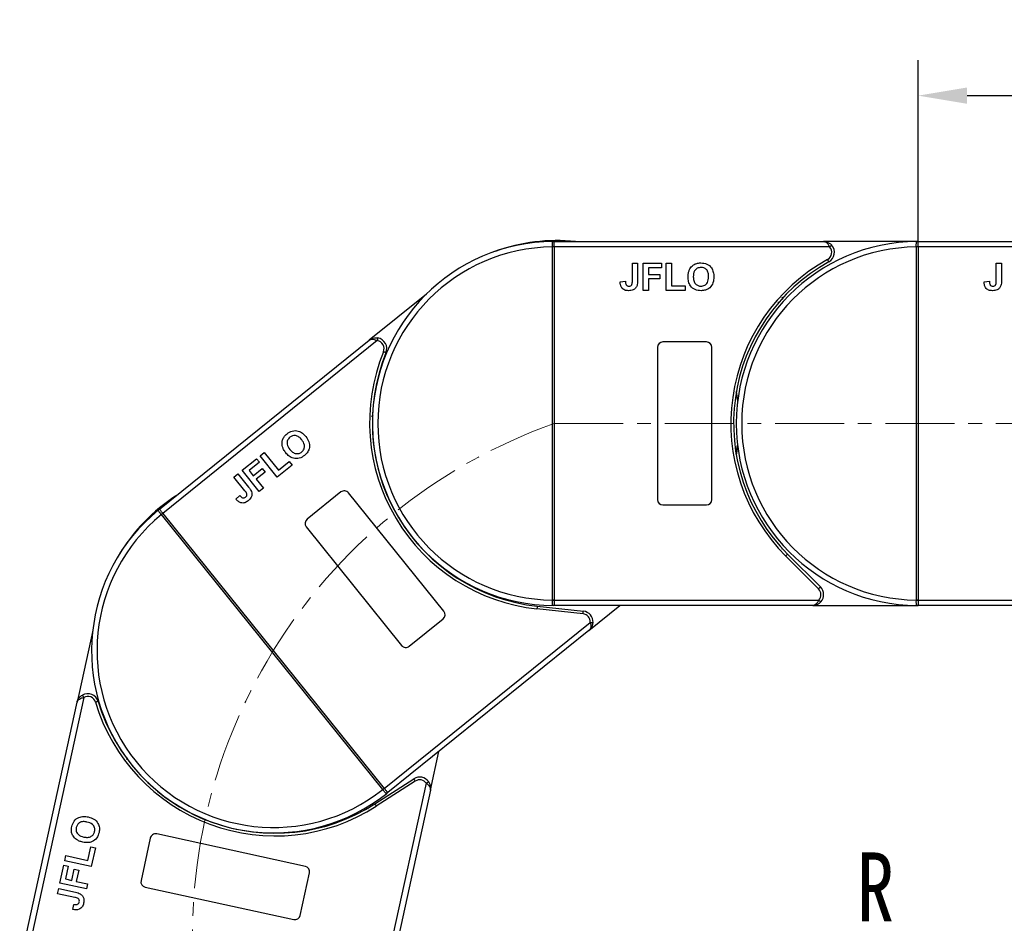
# Model space of a CAD drawing. Header units: millimetres. Extents: x 3698 to 5159, y 261 to 1294.
# Tile 19 of 46: x 4186 to 4367, y 815 to 982. Entities that reach past the tile are written whole.
import ezdxf

# ---------------------------------------------------------------- set-up
doc = ezdxf.new("R2010")
doc.units = ezdxf.units.MM
doc.linetypes.add('CENTERX2', pattern=[20.32, 12.7, -2.54, 2.54, -2.54])
doc.styles.get("Standard").update_dxf_attribs({"font": '仿宋_GB2312.ttf', "width": 0.8})
doc.styles.add('样式 1', font='仿宋_GB2312.ttf', dxfattribs={"width": 0.8, "height": 6})
doc.dimstyles.new('副本 ISO-45.1', dxfattribs={"dimtxt": 10, "dimasz": 9, "dimexe": 6.5, "dimexo": 0.625, "dimgap": 2.5, "dimtad": 1, "dimdsep": 46, "dimtxsty": 'Standard', "dimcen": 2.5, "dimadec": 0, "dimazin": 0, "dimtfac": 1, "dimtmove": 0, "dimatfit": 3, "dimfxl": 0, "dimarcsym": 0})

# ---------------------------------------------------------------- blocks, each defined once
blk = doc.blocks.new('*D1924')
at = {"color": 0, "lineweight": -2}
for p, q in [((4351.49, 940.46), (4351.49, 974.03)), ((4418.49, 940.81), (4418.49, 974.03)), ((4360.49, 967.53), (4409.49, 967.53))]:
    blk.add_line(p, q, dxfattribs=at)
at = {"color": 0, "lineweight": 9}
for points in [[(4360.49, 969.03), (4360.49, 966.03), (4351.49, 967.53)], [(4409.49, 969.03), (4409.49, 966.03), (4418.49, 967.53)]]:
    blk.add_solid(points, dxfattribs=at)
at = {"layer": 'Defpoints', "color": 0, "lineweight": 9}
for p in [(4418.49, 967.53), (4351.49, 939.83), (4418.49, 940.19)]:
    blk.add_point(p, dxfattribs=at)
at = {"color": 0, "lineweight": 9, "insert": (4384.99, 975.03), "char_height": 10, "attachment_point": 5}
blk.add_mtext('67', dxfattribs=at)

msp = doc.modelspace()

# ---------------------------------------------------------------- linework, layer by layer
at = {"color": 7, "linetype": 'Continuous', "lineweight": 25}
for p, q in [((4284.142, 939.683), (4284.142, 939.686)), ((4284.492, 939.683), (4284.142, 939.683)), ((4284.142, 874.687), (4284.142, 939.683)), ((4284.492, 940.565), (4284.492, 940.685)), ((4284.492, 940.685), (4334.063, 940.685)), ((4284.492, 939.685), (4284.492, 940.565)), ((4284.492, 939.685), (4284.492, 939.683)), ((4335.182, 939.685), (4284.492, 939.685)), ((4284.492, 939.683), (4284.492, 874.687)), ((4351.492, 940.685), (4334.063, 940.685)), ((4351.142, 939.683), (4351.142, 939.686)), ((4351.492, 939.683), (4351.142, 939.683)), ((4351.142, 874.687), (4351.142, 939.683)), ((4351.492, 940.565), (4351.492, 940.685)), ((4351.492, 940.685), (4401.063, 940.685)), ((4351.492, 939.685), (4351.492, 940.565)), ((4351.492, 939.685), (4351.492, 939.683)), ((4402.182, 939.685), (4351.492, 939.685)), ((4351.492, 939.683), (4351.492, 874.687)), ((4298.864, 936.685), (4299.825, 936.685)), ((4298.864, 933.449), (4298.864, 936.685)), ((4299.825, 936.685), (4299.825, 933.533)), ((4300.851, 931.685), (4300.851, 936.685)), ((4300.851, 936.685), (4304.248, 936.685)), ((4304.248, 935.852), (4301.812, 935.852)), ((4301.812, 935.852), (4301.812, 934.634)), ((4304.248, 936.685), (4304.248, 935.852)), ((4305.082, 931.685), (4305.082, 936.685)), ((4305.082, 936.685), (4306.043, 936.685)), ((4306.043, 936.685), (4306.043, 932.519)), ((4365.864, 936.685), (4366.825, 936.685)), ((4365.864, 933.449), (4365.864, 936.685)), ((4366.825, 936.685), (4366.825, 933.533)), ((4301.812, 934.634), (4303.928, 934.634)), ((4301.812, 933.801), (4301.812, 931.685)), ((4303.928, 933.801), (4301.812, 933.801)), ((4303.928, 934.634), (4303.928, 933.801)), ((4296.62, 933.288), (4297.582, 933.352)), ((4306.043, 932.519), (4308.607, 932.519)), ((4308.607, 932.519), (4308.607, 931.685)), ((4363.62, 933.288), (4364.582, 933.352)), ((4260.938, 931.007), (4250.397, 922.517)), ((4301.812, 931.685), (4300.851, 931.685)), ((4308.607, 931.685), (4305.082, 931.685)), ((4326.039, 929.505), (4325.633, 929.478)), ((4211.789, 891.424), (4250.397, 922.517)), ((4251.895, 922.44), (4212.417, 890.646)), ((4303.492, 921.185), (4303.492, 893.185)), ((4312.492, 922.185), (4304.492, 922.185)), ((4313.492, 893.185), (4313.492, 921.185)), ((4251.16, 908.777), (4250.86, 908.501)), ((4230.334, 901.224), (4231.083, 901.827)), ((4233.47, 897.33), (4230.334, 901.224)), ((4231.083, 901.827), (4233.697, 898.582)), ((4227.039, 898.57), (4229.685, 900.701)), ((4230.208, 900.052), (4228.311, 898.524)), ((4229.685, 900.701), (4230.208, 900.052)), ((4236.216, 899.541), (4233.47, 897.33)), ((4233.697, 898.582), (4235.694, 900.19)), ((4235.694, 900.19), (4236.216, 899.541)), ((4225.491, 897.324), (4226.24, 897.927)), ((4227.521, 894.803), (4225.491, 897.324)), ((4226.24, 897.927), (4228.217, 895.472)), ((4230.175, 894.676), (4227.039, 898.57)), ((4228.311, 898.524), (4229.075, 897.576)), ((4229.075, 897.576), (4230.722, 898.902)), ((4231.245, 898.253), (4229.597, 896.926)), ((4230.722, 898.902), (4231.245, 898.253)), ((4229.597, 896.926), (4230.924, 895.279)), ((4225.875, 893.27), (4226.584, 893.923)), ((4230.924, 895.279), (4230.175, 894.676)), ((4245.2, 894.579), (4238.97, 889.561)), ((4264.169, 872.62), (4246.606, 894.427)), ((4304.492, 892.185), (4312.492, 892.185)), ((4212.145, 890.425), (4212.143, 890.427)), ((4252.913, 839.804), (4212.145, 890.425)), ((4212.417, 890.646), (4212.418, 890.644)), ((4212.418, 890.644), (4253.186, 840.023)), ((4238.818, 888.155), (4256.381, 866.347)), ((4327.45, 883.144), (4333.494, 877.099)), ((4333.141, 876.746), (4327.097, 882.79)), ((4284.142, 874.684), (4284.142, 874.687)), ((4284.492, 874.687), (4284.142, 874.687)), ((4284.492, 874.687), (4284.492, 874.685)), ((4284.492, 874.685), (4284.492, 873.805)), ((4284.492, 874.685), (4333.198, 874.685)), ((4284.492, 873.805), (4284.492, 873.685)), ((4351.142, 874.684), (4351.142, 874.687)), ((4351.492, 874.687), (4351.142, 874.687)), ((4351.492, 874.687), (4351.492, 874.685)), ((4351.492, 874.685), (4351.492, 873.805)), ((4351.492, 874.685), (4400.198, 874.685)), ((4351.492, 873.805), (4351.492, 873.685)), ((4289.784, 872.141), (4281.285, 873.057)), ((4281.339, 873.554), (4289.837, 872.638)), ((4332.08, 873.685), (4284.492, 873.685)), ((4290.877, 869.092), (4296.581, 873.685)), ((4332.08, 873.685), (4351.492, 873.685)), ((4399.08, 873.685), (4351.492, 873.685)), ((4253.187, 840.022), (4291.121, 870.572)), ((4257.787, 866.196), (4264.018, 871.214)), ((4199.516, 869.113), (4196.631, 855.889)), ((4290.877, 869.092), (4253.814, 839.243)), ((4186.065, 807.457), (4196.631, 855.889)), ((4197.846, 856.769), (4187.042, 807.244)), ((4261.668, 839.671), (4263.229, 846.825)), ((4205.843, 845.666), (4205.783, 845.264)), ((4251.441, 837.163), (4258.634, 841.78)), ((4258.904, 841.359), (4251.711, 836.742)), ((4250.548, 793.389), (4260.93, 840.976)), ((4261.668, 839.671), (4251.525, 793.176)), ((4252.915, 839.801), (4252.913, 839.804)), ((4253.186, 840.023), (4253.187, 840.022)), ((4210.108, 830.87), (4208.403, 823.054)), ((4238.654, 825.666), (4211.298, 831.634)), ((4198.637, 826.772), (4199.184, 829.277)), ((4199.184, 829.277), (4199.998, 829.1)), ((4199.998, 829.1), (4199.247, 825.655)), ((4194.361, 826.721), (4194.566, 827.66)), ((4199.247, 825.655), (4194.361, 826.721)), ((4194.566, 827.66), (4198.637, 826.772)), ((4193.46, 822.587), (4194.184, 825.907)), ((4194.184, 825.907), (4194.998, 825.729)), ((4194.998, 825.729), (4194.479, 823.349)), ((4195.669, 823.09), (4196.12, 825.156)), ((4196.12, 825.156), (4196.934, 824.979)), ((4196.934, 824.979), (4196.483, 822.912)), ((4194.479, 823.349), (4195.669, 823.09)), ((4237.713, 816.66), (4239.418, 824.476)), ((4193.036, 820.646), (4193.241, 821.585)), ((4193.241, 821.585), (4196.321, 820.913)), ((4198.345, 821.522), (4193.46, 822.587)), ((4196.483, 822.912), (4198.55, 822.461)), ((4198.55, 822.461), (4198.345, 821.522)), ((4209.166, 821.864), (4236.523, 815.896)), ((4196.198, 819.956), (4193.036, 820.646)), ((4195.877, 817.73), (4196.02, 818.683))]:
    msp.add_line(p, q, dxfattribs=at)
at = {"color": 1, "linetype": 'CENTERX2', "lineweight": 13}
msp.add_line((4284.492, 907.185), (4525.02, 907.185), dxfattribs=at)
at = {"color": 7, "linetype": 'Continuous', "lineweight": 25, "flags": 128}
for points in [[(4335.554, 940.019), (4335.547, 940.012), (4335.526, 939.993), (4335.491, 939.962), (4335.445, 939.921), (4335.389, 939.87), (4335.324, 939.813), (4335.254, 939.75), (4335.182, 939.685)], [(4335.032, 936.935), (4335.027, 936.944), (4335.013, 936.968), (4334.991, 937.009), (4334.961, 937.063), (4334.924, 937.13), (4334.882, 937.205), (4334.837, 937.287), (4334.79, 937.373)], [(4251.976, 922.933), (4251.975, 922.924), (4251.97, 922.896), (4251.963, 922.85), (4251.952, 922.789), (4251.94, 922.714), (4251.926, 922.629), (4251.911, 922.536), (4251.895, 922.44)], [(4253.503, 920.204), (4253.494, 920.208), (4253.468, 920.219), (4253.425, 920.236), (4253.368, 920.26), (4253.298, 920.288), (4253.218, 920.321), (4253.131, 920.356), (4253.04, 920.393)], [(4317.992, 912.995), (4318.21, 911.552), (4318.244, 911.285)], [(4318.248, 911.321), (4318.085, 912.51), (4317.999, 913.035)], [(4317.969, 901.51), (4318.057, 902.029), (4318.227, 903.223)], [(4318.244, 903.085), (4318.21, 902.819), (4317.992, 901.376)], [(4211.864, 891.331), (4211.847, 891.353), (4211.832, 891.371), (4211.819, 891.387), (4211.808, 891.401), (4211.8, 891.411), (4211.794, 891.418), (4211.791, 891.423), (4211.789, 891.424)], [(4212.417, 890.646), (4212.332, 890.75), (4212.25, 890.853), (4212.17, 890.951), (4212.095, 891.045), (4212.026, 891.131), (4211.963, 891.208), (4211.909, 891.275), (4211.864, 891.331)], [(4212.418, 890.644), (4212.413, 890.64), (4212.397, 890.627), (4212.372, 890.607), (4212.338, 890.58), (4212.297, 890.546), (4212.249, 890.509), (4212.198, 890.467), (4212.145, 890.425)], [(4327.45, 883.144), (4327.443, 883.137), (4327.423, 883.117), (4327.391, 883.084), (4327.347, 883.04), (4327.293, 882.986), (4327.232, 882.925), (4327.166, 882.859), (4327.097, 882.79)], [(4333.141, 876.746), (4333.21, 876.815), (4333.276, 876.881), (4333.337, 876.942), (4333.391, 876.996), (4333.435, 877.04), (4333.468, 877.072), (4333.488, 877.093), (4333.494, 877.099)], [(4333.198, 874.685), (4333.271, 874.62), (4333.341, 874.558), (4333.405, 874.5), (4333.462, 874.449), (4333.508, 874.408), (4333.543, 874.377), (4333.564, 874.358), (4333.571, 874.352)], [(4281.339, 873.554), (4281.338, 873.545), (4281.335, 873.517), (4281.33, 873.471), (4281.323, 873.409), (4281.315, 873.333), (4281.306, 873.247), (4281.296, 873.154), (4281.285, 873.057)], [(4289.784, 872.141), (4289.794, 872.238), (4289.804, 872.331), (4289.813, 872.417), (4289.822, 872.492), (4289.828, 872.554), (4289.833, 872.6), (4289.836, 872.629), (4289.837, 872.638)], [(4291.121, 870.572), (4291.218, 870.567), (4291.312, 870.562), (4291.398, 870.558), (4291.474, 870.554), (4291.536, 870.551), (4291.582, 870.548), (4291.611, 870.547), (4291.62, 870.546)], [(4197.6, 857.204), (4197.605, 857.195), (4197.619, 857.171), (4197.641, 857.13), (4197.672, 857.076), (4197.709, 857.01), (4197.752, 856.935), (4197.798, 856.853), (4197.846, 856.769)], [(4200.501, 856.036), (4200.492, 856.033), (4200.465, 856.025), (4200.42, 856.012), (4200.361, 855.994), (4200.288, 855.972), (4200.205, 855.948), (4200.115, 855.921), (4200.022, 855.893)], [(4258.904, 841.359), (4258.851, 841.441), (4258.801, 841.52), (4258.754, 841.593), (4258.713, 841.657), (4258.68, 841.709), (4258.655, 841.748), (4258.639, 841.772), (4258.634, 841.78)], [(4260.93, 840.976), (4261.009, 841.033), (4261.085, 841.088), (4261.155, 841.139), (4261.216, 841.183), (4261.267, 841.22), (4261.304, 841.247), (4261.327, 841.264), (4261.335, 841.269)], [(4253.186, 840.023), (4253.181, 840.019), (4253.165, 840.006), (4253.14, 839.986), (4253.106, 839.959), (4253.065, 839.926), (4253.017, 839.888), (4252.966, 839.846), (4252.913, 839.804)], [(4253.187, 840.022), (4253.271, 839.917), (4253.354, 839.815), (4253.433, 839.716), (4253.508, 839.622), (4253.578, 839.536), (4253.64, 839.459), (4253.694, 839.392), (4253.739, 839.336)], [(4253.739, 839.336), (4253.756, 839.315), (4253.772, 839.296), (4253.784, 839.28), (4253.795, 839.267), (4253.803, 839.256), (4253.809, 839.249), (4253.813, 839.244), (4253.814, 839.243)], [(4251.441, 837.163), (4251.446, 837.155), (4251.461, 837.131), (4251.486, 837.092), (4251.52, 837.04), (4251.561, 836.976), (4251.607, 836.903), (4251.658, 836.824), (4251.711, 836.742)]]:
    msp.add_lwpolyline(points, dxfattribs=at)
at = {"color": 7, "linetype": 'Continuous', "lineweight": 25}
for centre, radius, start, end in [((4284.983, 907.358), 33.5, 84.17005, 109.86885), ((4284.492, 907.185), 33.5, 90.40019, 269.59981), ((4284.492, 907.185), 32.5, 90.61704, 269.38296), ((4284.229, 909.37), 30.316, 89.50338, 90.16488), ((4284.255, 940.389), 0.295, 36.63906, 89.46206), ((4351.492, 907.185), 33.5, 90.40019, 269.59981), ((4351.492, 907.185), 32.5, 90.61704, 269.38296), ((4334.063, 938.685), 1.5, 298.95502, 41.81031), ((4334.063, 938.685), 2, 298.95502, 41.81031), ((4351.229, 909.369), 30.317, 89.50339, 90.16487), ((4351.255, 940.389), 0.295, 36.6391, 89.46184), ((4351.492, 907.185), 34.5, 118.95502, 225), ((4351.492, 907.185), 34, 118.95502, 225), ((4251.652, 920.96), 2, 337.80156, 80.65685), ((4251.652, 920.96), 1.5, 337.80156, 80.65685), ((4304.492, 921.185), 1, 90, 180), ((4312.492, 921.185), 1, 0, 90), ((4284.983, 907.358), 34.5, 157.80156, 263.84654), ((4284.983, 907.358), 34, 157.80156, 263.84654), ((4233.076, 865.777), 33.5, 123.01659, 148.71539), ((4245.828, 893.8), 1, 38.84654, 128.84654), ((4304.492, 893.185), 1, 180, 270), ((4312.492, 893.185), 1, 270, 0), ((4232.802, 865.334), 33.5, 129.24672, 308.44635), ((4232.802, 865.334), 32.5, 129.46358, 308.2295), ((4211.791, 891.045), 0.295, 75.48604, 128.30954), ((4231.024, 867.123), 29.992, 128.3454, 129.01407), ((4239.597, 888.782), 1, 128.84654, 218.84654), ((4332.08, 875.685), 1.5, 318.18969, 45), ((4332.08, 875.685), 2, 318.18969, 45), ((4284.23, 904.862), 30.178, 269.83361, 270.49813), ((4284.255, 873.981), 0.295, 270.53837, 323.35979), ((4351.23, 904.863), 30.179, 269.83361, 270.49813), ((4351.255, 873.981), 0.295, 270.53859, 323.35975), ((4263.39, 871.993), 1, 308.84654, 38.84654), ((4289.623, 870.65), 1.5, 357.03622, 83.84654), ((4289.623, 870.65), 2, 357.03622, 83.84654), ((4257.16, 866.975), 1, 218.84654, 308.84654), ((4198.585, 855.463), 2, 16.6481, 119.50339), ((4198.585, 855.463), 1.5, 16.6481, 119.50339), ((4233.076, 865.777), 34.5, 196.6481, 302.69308), ((4233.076, 865.777), 34, 196.6481, 302.69308), ((4259.714, 840.097), 2, 35.88276, 122.69308), ((4259.714, 840.097), 1.5, 35.88276, 122.69308), ((4234.112, 863.289), 30.087, 308.6793, 309.34584), ((4253.444, 839.325), 0.295, 309.38501, 2.20652), ((4211.085, 830.657), 1, 77.69308, 167.69308), ((4238.441, 824.689), 1, 347.69308, 77.69308), ((4209.38, 822.841), 1, 167.69308, 257.69308), ((4236.736, 816.873), 1, 257.69308, 347.69308)]:
    msp.add_arc(centre, radius, start, end, dxfattribs=at)
at = {"color": 1, "linetype": 'CENTERX2', "lineweight": 13}
msp.add_arc((4317.926, 812.894), 100.043, 109.5235, 265.18185, dxfattribs=at)
at = {"color": 7, "linetype": 'Continuous', "lineweight": 25}
for points, knots in [([(4284.142, 939.686), (4284.142, 939.7), (4284.141, 939.827), (4284.14, 940.064), (4284.142, 940.355), (4284.158, 940.567), (4284.19, 940.671), (4284.239, 940.681), (4284.258, 940.684)], [0, 0, 0, 0, 0.0272191, 0.2407851, 0.4543143, 0.6666327, 0.8727615, 1, 1, 1, 1]), ([(4284.258, 940.684), (4284.27, 940.684), (4284.338, 940.685), (4284.422, 940.685), (4284.491, 940.685), (4284.492, 940.685)], [0, 0, 0, 0, 0.17434888, 0.98787989, 1, 1, 1, 1]), ([(4334.063, 940.685), (4334.065, 940.685), (4334.067, 940.685), (4334.073, 940.685), (4334.081, 940.685), (4334.096, 940.685), (4334.119, 940.683), (4334.145, 940.681), (4334.19, 940.675), (4334.269, 940.659), (4334.435, 940.603), (4334.59, 940.503), (4334.797, 940.313), (4334.989, 940.078), (4335.123, 939.804), (4335.182, 939.685)], [0, 0, 0, 0, 0.0040826, 0.0053131, 0.0138351, 0.0235037, 0.0399467, 0.0679592, 0.0859126, 0.1471897, 0.2568406, 0.4847202, 0.5267014, 0.7953706, 1, 1, 1, 1]), ([(4334.063, 940.685), (4334.066, 940.685), (4334.077, 940.685), (4334.115, 940.685), (4334.161, 940.683), (4334.419, 940.666), (4334.815, 940.57), (4335.268, 940.307), (4335.475, 940.098), (4335.554, 940.019)], [0, 0, 0, 0, 0.0050913, 0.020368, 0.0708107, 0.0890883, 0.5003118, 0.8092256, 1, 1, 1, 1]), ([(4351.142, 939.686), (4351.142, 939.7), (4351.141, 939.827), (4351.14, 940.064), (4351.142, 940.355), (4351.158, 940.567), (4351.19, 940.671), (4351.239, 940.681), (4351.258, 940.684)], [0, 0, 0, 0, 0.0272191, 0.240785, 0.4543142, 0.6666325, 0.872761, 1, 1, 1, 1]), ([(4351.258, 940.684), (4351.27, 940.684), (4351.338, 940.685), (4351.422, 940.685), (4351.491, 940.685), (4351.492, 940.685)], [0, 0, 0, 0, 0.17434571, 0.98787726, 1, 1, 1, 1]), ([(4309.12, 934.155), (4309.127, 934.399), (4309.139, 934.834), (4309.281, 935.245), (4309.343, 935.426)], [0, 0, 0, 0, 0.5601714, 1, 1, 1, 1]), ([(4309.343, 935.426), (4309.491, 935.692), (4309.755, 936.167), (4310.225, 936.435), (4310.431, 936.553)], [0, 0, 0, 0, 0.5599552, 1, 1, 1, 1]), ([(4311.497, 935.916), (4311.259, 935.889), (4310.784, 935.834), (4310.149, 935.184), (4310.107, 934.566), (4310.082, 934.188)], [0, 0, 0, 0, 0.2802774, 0.5598774, 1, 1, 1, 1]), ([(4310.431, 936.553), (4310.623, 936.618), (4310.965, 936.734), (4311.326, 936.745), (4311.485, 936.749)], [0, 0, 0, 0, 0.5595645, 1, 1, 1, 1]), ([(4311.485, 936.749), (4311.857, 936.714), (4312.601, 936.643), (4313.429, 935.936), (4313.817, 935.051), (4313.848, 934.469), (4313.864, 934.178)], [0, 0, 0, 0, 0.2798306, 0.5586696, 0.7790055, 1, 1, 1, 1]), ([(4312.902, 934.202), (4312.892, 934.438), (4312.872, 934.907), (4312.569, 935.513), (4312.052, 935.869), (4311.682, 935.9), (4311.497, 935.916)], [0, 0, 0, 0, 0.28108766, 0.5600131, 0.77969138, 1, 1, 1, 1]), ([(4311.499, 931.621), (4311.129, 931.655), (4310.391, 931.722), (4309.562, 932.413), (4309.168, 933.288), (4309.136, 933.866), (4309.12, 934.155)], [0, 0, 0, 0, 0.2799425, 0.558704, 0.7790449, 1, 1, 1, 1]), ([(4310.082, 934.188), (4310.093, 933.952), (4310.116, 933.48), (4310.43, 932.877), (4310.939, 932.51), (4311.311, 932.473), (4311.497, 932.454)], [0, 0, 0, 0, 0.28101969, 0.56011627, 0.77993893, 1, 1, 1, 1]), ([(4311.497, 932.454), (4311.735, 932.485), (4312.21, 932.547), (4312.833, 933.207), (4312.876, 933.825), (4312.902, 934.202)], [0, 0, 0, 0, 0.2799906, 0.5597682, 1, 1, 1, 1]), ([(4313.864, 934.178), (4313.839, 933.809), (4313.79, 933.071), (4313.207, 932.175), (4312.368, 931.684), (4311.789, 931.642), (4311.499, 931.621)], [0, 0, 0, 0, 0.2805515, 0.5594881, 0.7794341, 1, 1, 1, 1]), ([(4298.165, 931.621), (4297.921, 931.639), (4297.435, 931.676), (4296.879, 932.128), (4296.649, 932.718), (4296.63, 933.098), (4296.62, 933.288)], [0, 0, 0, 0, 0.2802459, 0.5584164, 0.7788269, 1, 1, 1, 1]), ([(4297.582, 933.352), (4297.587, 933.231), (4297.597, 933.016), (4297.677, 932.817), (4297.712, 932.73)], [0, 0, 0, 0, 0.5610215, 1, 1, 1, 1]), ([(4297.712, 932.73), (4297.745, 932.683), (4297.813, 932.591), (4297.989, 932.476), (4298.136, 932.463), (4298.227, 932.454)], [0, 0, 0, 0, 0.2806728, 0.5608434, 1, 1, 1, 1]), ([(4299.716, 932.583), (4299.638, 932.416), (4299.481, 932.083), (4298.929, 931.681), (4298.455, 931.644), (4298.165, 931.621)], [0, 0, 0, 0, 0.2801213, 0.5603541, 1, 1, 1, 1]), ([(4298.227, 932.454), (4298.343, 932.462), (4298.517, 932.474), (4298.709, 932.613), (4298.867, 932.925), (4298.865, 933.216), (4298.864, 933.449)], [0, 0, 0, 0, 0.2493963, 0.3744263, 0.4994532, 1, 1, 1, 1]), ([(4299.825, 933.533), (4299.824, 933.353), (4299.822, 933.032), (4299.748, 932.72), (4299.716, 932.583)], [0, 0, 0, 0, 0.56029539, 1, 1, 1, 1]), ([(4365.165, 931.621), (4364.921, 931.639), (4364.435, 931.676), (4363.879, 932.128), (4363.649, 932.718), (4363.63, 933.098), (4363.62, 933.288)], [0, 0, 0, 0, 0.2802458, 0.5584161, 0.778827, 1, 1, 1, 1]), ([(4364.582, 933.352), (4364.587, 933.231), (4364.597, 933.016), (4364.677, 932.817), (4364.712, 932.73)], [0, 0, 0, 0, 0.5610217, 1, 1, 1, 1]), ([(4364.712, 932.73), (4364.745, 932.683), (4364.813, 932.591), (4364.989, 932.476), (4365.136, 932.463), (4365.227, 932.454)], [0, 0, 0, 0, 0.2806707, 0.5608437, 1, 1, 1, 1]), ([(4366.716, 932.583), (4366.638, 932.416), (4366.481, 932.083), (4365.929, 931.681), (4365.455, 931.644), (4365.165, 931.621)], [0, 0, 0, 0, 0.28012186, 0.56035483, 1, 1, 1, 1]), ([(4365.227, 932.454), (4365.343, 932.462), (4365.517, 932.474), (4365.709, 932.613), (4365.867, 932.925), (4365.865, 933.216), (4365.864, 933.449)], [0, 0, 0, 0, 0.2493962, 0.3744262, 0.4994537, 1, 1, 1, 1]), ([(4366.825, 933.533), (4366.824, 933.353), (4366.822, 933.032), (4366.748, 932.72), (4366.716, 932.583)], [0, 0, 0, 0, 0.5602953, 1, 1, 1, 1]), ([(4326.633, 930.038), (4326.576, 930.101), (4326.46, 930.228), (4326.42, 930.383), (4326.4, 930.461)], [0, 0, 0, 0, 0.5004192, 1, 1, 1, 1]), ([(4250.397, 922.517), (4250.399, 922.519), (4250.408, 922.526), (4250.438, 922.55), (4250.474, 922.577), (4250.686, 922.726), (4251.055, 922.899), (4251.573, 922.979), (4251.865, 922.946), (4251.976, 922.933)], [0, 0, 0, 0, 0.0050921, 0.0203676, 0.0708092, 0.0890894, 0.5003114, 0.8092274, 1, 1, 1, 1]), ([(4250.397, 922.517), (4250.398, 922.519), (4250.4, 922.52), (4250.405, 922.524), (4250.411, 922.529), (4250.423, 922.537), (4250.441, 922.551), (4250.463, 922.565), (4250.502, 922.589), (4250.574, 922.627), (4250.738, 922.686), (4250.922, 922.705), (4251.202, 922.688), (4251.499, 922.625), (4251.775, 922.496), (4251.895, 922.44)], [0, 0, 0, 0, 0.00408155, 0.00531343, 0.0138349, 0.02350295, 0.03994634, 0.06795868, 0.08591146, 0.14718959, 0.25684129, 0.48472048, 0.52670108, 0.79537119, 1, 1, 1, 1]), ([(4234.583, 904.476), (4234.692, 904.647), (4234.886, 904.952), (4235.16, 905.187), (4235.281, 905.29)], [0, 0, 0, 0, 0.5595653, 1, 1, 1, 1]), ([(4235.813, 904.648), (4235.645, 904.478), (4235.309, 904.137), (4235.222, 903.233), (4235.577, 902.726), (4235.795, 902.415)], [0, 0, 0, 0, 0.2802778, 0.5598768, 1, 1, 1, 1]), ([(4235.281, 905.29), (4235.593, 905.496), (4236.217, 905.907), (4237.305, 905.876), (4238.162, 905.43), (4238.551, 904.997), (4238.746, 904.78)], [0, 0, 0, 0, 0.2798309, 0.5586689, 0.7790047, 1, 1, 1, 1]), ([(4237.982, 904.195), (4237.827, 904.372), (4237.517, 904.725), (4236.901, 905.008), (4236.275, 904.96), (4235.967, 904.753), (4235.813, 904.648)], [0, 0, 0, 0, 0.2810866, 0.560013, 0.7796901, 1, 1, 1, 1]), ([(4238.746, 904.78), (4238.959, 904.476), (4239.383, 903.871), (4239.492, 902.808), (4239.146, 901.899), (4238.721, 901.503), (4238.509, 901.305)], [0, 0, 0, 0, 0.2805512, 0.5594884, 0.7794343, 1, 1, 1, 1]), ([(4234.443, 902.916), (4234.391, 903.216), (4234.299, 903.752), (4234.497, 904.255), (4234.583, 904.476)], [0, 0, 0, 0, 0.5599554, 1, 1, 1, 1]), ([(4235.066, 901.786), (4234.919, 901.981), (4234.655, 902.327), (4234.508, 902.736), (4234.443, 902.916)], [0, 0, 0, 0, 0.5601704, 1, 1, 1, 1]), ([(4237.984, 901.953), (4238.15, 902.126), (4238.482, 902.471), (4238.553, 903.377), (4238.199, 903.885), (4237.982, 904.195)], [0, 0, 0, 0, 0.279991, 0.5597684, 1, 1, 1, 1]), ([(4238.509, 901.305), (4238.199, 901.099), (4237.583, 900.688), (4236.503, 900.707), (4235.647, 901.141), (4235.26, 901.571), (4235.066, 901.786)], [0, 0, 0, 0, 0.2799429, 0.5587037, 0.7790441, 1, 1, 1, 1]), ([(4235.795, 902.415), (4235.952, 902.238), (4236.266, 901.885), (4236.888, 901.612), (4237.515, 901.646), (4237.828, 901.85), (4237.984, 901.953)], [0, 0, 0, 0, 0.2810209, 0.5601169, 0.7799407, 1, 1, 1, 1]), ([(4226.584, 893.923), (4226.664, 893.833), (4226.806, 893.671), (4226.993, 893.567), (4227.075, 893.521)], [0, 0, 0, 0, 0.5610141, 1, 1, 1, 1]), ([(4227.649, 893.629), (4227.735, 893.708), (4227.863, 893.826), (4227.925, 894.055), (4227.853, 894.397), (4227.669, 894.622), (4227.521, 894.803)], [0, 0, 0, 0, 0.2493952, 0.3744251, 0.4994533, 1, 1, 1, 1]), ([(4228.729, 894.663), (4228.772, 894.484), (4228.858, 894.127), (4228.681, 893.468), (4228.335, 893.141), (4228.123, 892.941)], [0, 0, 0, 0, 0.2801217, 0.560355, 1, 1, 1, 1]), ([(4228.217, 895.472), (4228.329, 895.331), (4228.529, 895.08), (4228.668, 894.79), (4228.729, 894.663)], [0, 0, 0, 0, 0.56029654, 1, 1, 1, 1]), ([(4228.123, 892.941), (4227.922, 892.802), (4227.521, 892.526), (4226.804, 892.53), (4226.255, 892.845), (4226.002, 893.128), (4225.875, 893.27)], [0, 0, 0, 0, 0.2802468, 0.5584164, 0.7788282, 1, 1, 1, 1]), ([(4227.075, 893.521), (4227.131, 893.505), (4227.241, 893.475), (4227.45, 893.497), (4227.574, 893.579), (4227.649, 893.629)], [0, 0, 0, 0, 0.2806715, 0.5608405, 1, 1, 1, 1]), ([(4212.143, 890.427), (4212.134, 890.438), (4212.055, 890.536), (4211.905, 890.72), (4211.724, 890.948), (4211.603, 891.123), (4211.563, 891.224), (4211.595, 891.262), (4211.608, 891.277)], [0, 0, 0, 0, 0.0272175, 0.2407827, 0.4543125, 0.6666316, 0.8727603, 1, 1, 1, 1]), ([(4211.608, 891.277), (4211.617, 891.285), (4211.669, 891.327), (4211.735, 891.381), (4211.789, 891.424), (4211.789, 891.424)], [0, 0, 0, 0, 0.1743454, 0.9878808, 1, 1, 1, 1]), ([(4284.258, 873.686), (4284.246, 873.687), (4284.211, 873.691), (4284.174, 873.741), (4284.149, 873.876), (4284.141, 874.104), (4284.141, 874.388), (4284.142, 874.591), (4284.142, 874.684)], [0, 0, 0, 0, 0.0734461, 0.2244877, 0.4109986, 0.6135413, 0.8237441, 1, 1, 1, 1]), ([(4333.198, 874.685), (4333.14, 874.567), (4333.005, 874.293), (4332.814, 874.057), (4332.607, 873.868), (4332.452, 873.768), (4332.286, 873.711), (4332.207, 873.695), (4332.162, 873.689), (4332.136, 873.687), (4332.113, 873.686), (4332.098, 873.685), (4332.09, 873.685), (4332.084, 873.685), (4332.082, 873.685), (4332.08, 873.685)], [0, 0, 0, 0, 0.2046294, 0.4732993, 0.51528, 0.7431595, 0.8528103, 0.9140875, 0.9320409, 0.9600534, 0.9764963, 0.9861649, 0.9946869, 0.9959174, 1, 1, 1, 1]), ([(4332.08, 873.685), (4332.083, 873.685), (4332.094, 873.685), (4332.132, 873.686), (4332.177, 873.687), (4332.435, 873.704), (4332.832, 873.801), (4333.285, 874.063), (4333.492, 874.272), (4333.571, 874.352)], [0, 0, 0, 0, 0.0050913, 0.0203681, 0.0708108, 0.0890884, 0.5003128, 0.8092268, 1, 1, 1, 1]), ([(4351.258, 873.686), (4351.246, 873.687), (4351.211, 873.691), (4351.174, 873.741), (4351.149, 873.876), (4351.141, 874.104), (4351.141, 874.388), (4351.142, 874.591), (4351.142, 874.684)], [0, 0, 0, 0, 0.07344655, 0.22448779, 0.41099877, 0.61354147, 0.82374412, 1, 1, 1, 1]), ([(4284.492, 873.685), (4284.491, 873.685), (4284.422, 873.685), (4284.338, 873.685), (4284.27, 873.686), (4284.258, 873.686)], [0, 0, 0, 0, 0.0121201, 0.8256511, 1, 1, 1, 1]), ([(4351.492, 873.685), (4351.491, 873.685), (4351.422, 873.685), (4351.338, 873.685), (4351.27, 873.686), (4351.258, 873.686)], [0, 0, 0, 0, 0.01212274, 0.8256543, 1, 1, 1, 1]), ([(4291.121, 870.572), (4291.15, 870.443), (4291.217, 870.145), (4291.216, 869.842), (4291.173, 869.564), (4291.115, 869.389), (4291.022, 869.241), (4290.97, 869.179), (4290.938, 869.146), (4290.919, 869.128), (4290.902, 869.113), (4290.891, 869.103), (4290.885, 869.098), (4290.88, 869.094), (4290.879, 869.093), (4290.877, 869.092)], [0, 0, 0, 0, 0.2046286, 0.4732994, 0.5152803, 0.7431596, 0.8528099, 0.9140872, 0.9320409, 0.9600537, 0.9764964, 0.9861643, 0.9946871, 0.9959178, 1, 1, 1, 1]), ([(4290.877, 869.092), (4290.879, 869.094), (4290.888, 869.101), (4290.917, 869.125), (4290.952, 869.154), (4291.142, 869.329), (4291.39, 869.653), (4291.579, 870.142), (4291.609, 870.435), (4291.62, 870.546)], [0, 0, 0, 0, 0.0050922, 0.02036816, 0.07081089, 0.08908952, 0.50031269, 0.80922543, 1, 1, 1, 1]), ([(4196.631, 855.889), (4196.631, 855.892), (4196.634, 855.903), (4196.642, 855.94), (4196.654, 855.984), (4196.725, 856.232), (4196.904, 856.599), (4197.257, 856.986), (4197.505, 857.143), (4197.6, 857.204)], [0, 0, 0, 0, 0.0050919, 0.0203688, 0.0708118, 0.089089, 0.5003129, 0.8092216, 1, 1, 1, 1]), ([(4196.631, 855.889), (4196.631, 855.891), (4196.632, 855.893), (4196.633, 855.899), (4196.635, 855.907), (4196.638, 855.921), (4196.644, 855.943), (4196.652, 855.968), (4196.668, 856.011), (4196.7, 856.085), (4196.791, 856.235), (4196.921, 856.365), (4197.151, 856.527), (4197.421, 856.664), (4197.718, 856.737), (4197.846, 856.769)], [0, 0, 0, 0, 0.00408289, 0.00531239, 0.01383526, 0.02350366, 0.03994649, 0.06795921, 0.08591345, 0.14718919, 0.25684146, 0.48472029, 0.52670071, 0.79537024, 1, 1, 1, 1]), ([(4261.668, 839.671), (4261.669, 839.673), (4261.671, 839.684), (4261.679, 839.721), (4261.687, 839.766), (4261.726, 840.022), (4261.716, 840.429), (4261.556, 840.928), (4261.396, 841.175), (4261.335, 841.269)], [0, 0, 0, 0, 0.0050908, 0.0203681, 0.0708098, 0.0890867, 0.5003113, 0.8092267, 1, 1, 1, 1]), ([(4253.631, 839.097), (4253.622, 839.09), (4253.591, 839.071), (4253.532, 839.087), (4253.428, 839.176), (4253.278, 839.349), (4253.1, 839.57), (4252.973, 839.729), (4252.915, 839.801)], [0, 0, 0, 0, 0.0734462, 0.2244877, 0.4109987, 0.6135403, 0.823745, 1, 1, 1, 1]), ([(4260.93, 840.976), (4261.033, 840.894), (4261.272, 840.704), (4261.461, 840.467), (4261.602, 840.224), (4261.667, 840.051), (4261.687, 839.877), (4261.686, 839.797), (4261.682, 839.751), (4261.678, 839.725), (4261.675, 839.703), (4261.672, 839.688), (4261.67, 839.68), (4261.669, 839.675), (4261.669, 839.672), (4261.668, 839.671)], [0, 0, 0, 0, 0.2046296, 0.4732996, 0.5152801, 0.7431603, 0.8528104, 0.9140876, 0.9320418, 0.9600543, 0.976497, 0.9861648, 0.9946875, 0.9959179, 1, 1, 1, 1]), ([(4253.814, 839.243), (4253.813, 839.242), (4253.76, 839.199), (4253.694, 839.146), (4253.641, 839.104), (4253.631, 839.097)], [0, 0, 0, 0, 0.0121207, 0.8256555, 1, 1, 1, 1]), ([(4195.664, 832.991), (4195.778, 833.347), (4196.005, 834.059), (4196.872, 834.717), (4197.82, 834.907), (4198.395, 834.814), (4198.683, 834.767)], [0, 0, 0, 0, 0.279829, 0.5586687, 0.7790048, 1, 1, 1, 1]), ([(4198.454, 833.832), (4198.222, 833.873), (4197.76, 833.953), (4197.102, 833.787), (4196.645, 833.358), (4196.535, 833.003), (4196.48, 832.825)], [0, 0, 0, 0, 0.2810909, 0.5600156, 0.7796959, 1, 1, 1, 1]), ([(4198.683, 834.767), (4199.039, 834.664), (4199.748, 834.459), (4200.5, 833.698), (4200.801, 832.774), (4200.718, 832.199), (4200.677, 831.911)], [0, 0, 0, 0, 0.2805499, 0.5594873, 0.7794332, 1, 1, 1, 1]), ([(4195.631, 831.919), (4195.608, 832.12), (4195.568, 832.48), (4195.634, 832.834), (4195.664, 832.991)], [0, 0, 0, 0, 0.5595645, 1, 1, 1, 1]), ([(4196.48, 832.825), (4196.456, 832.587), (4196.409, 832.111), (4196.908, 831.352), (4197.503, 831.179), (4197.867, 831.074)], [0, 0, 0, 0, 0.2802809, 0.5598787, 1, 1, 1, 1]), ([(4197.867, 831.074), (4198.1, 831.035), (4198.566, 830.956), (4199.222, 831.134), (4199.689, 831.554), (4199.805, 831.909), (4199.862, 832.087)], [0, 0, 0, 0, 0.281019, 0.5601196, 0.7799389, 1, 1, 1, 1]), ([(4199.862, 832.087), (4199.883, 832.326), (4199.924, 832.803), (4199.412, 833.553), (4198.818, 833.726), (4198.454, 833.832)], [0, 0, 0, 0, 0.27999, 0.5597679, 1, 1, 1, 1]), ([(4196.5, 830.616), (4196.271, 830.818), (4195.863, 831.177), (4195.702, 831.692), (4195.631, 831.919)], [0, 0, 0, 0, 0.5599579, 1, 1, 1, 1]), ([(4197.694, 830.127), (4197.457, 830.186), (4197.034, 830.291), (4196.663, 830.517), (4196.5, 830.616)], [0, 0, 0, 0, 0.5601747, 1, 1, 1, 1]), ([(4200.677, 831.911), (4200.565, 831.557), (4200.343, 830.85), (4199.49, 830.188), (4198.551, 829.989), (4197.98, 830.081), (4197.694, 830.127)], [0, 0, 0, 0, 0.27994194, 0.55870502, 0.77904525, 1, 1, 1, 1]), ([(4197.034, 819.122), (4197.051, 819.237), (4197.077, 819.409), (4196.982, 819.627), (4196.711, 819.847), (4196.426, 819.908), (4196.198, 819.956)], [0, 0, 0, 0, 0.2494006, 0.3744292, 0.4994572, 1, 1, 1, 1]), ([(4196.321, 820.913), (4196.496, 820.874), (4196.809, 820.804), (4197.099, 820.665), (4197.226, 820.604)], [0, 0, 0, 0, 0.5602903, 1, 1, 1, 1]), ([(4197.226, 820.604), (4197.372, 820.492), (4197.664, 820.268), (4197.939, 819.643), (4197.874, 819.172), (4197.835, 818.883)], [0, 0, 0, 0, 0.2801219, 0.5603555, 1, 1, 1, 1]), ([(4197.835, 818.883), (4197.765, 818.649), (4197.626, 818.182), (4197.065, 817.735), (4196.44, 817.637), (4196.065, 817.699), (4195.877, 817.73)], [0, 0, 0, 0, 0.2802445, 0.5584155, 0.7788285, 1, 1, 1, 1]), ([(4196.02, 818.683), (4196.138, 818.662), (4196.351, 818.626), (4196.562, 818.662), (4196.655, 818.677)], [0, 0, 0, 0, 0.5610261, 1, 1, 1, 1]), ([(4196.655, 818.677), (4196.708, 818.7), (4196.812, 818.746), (4196.962, 818.894), (4197.006, 819.035), (4197.034, 819.122)], [0, 0, 0, 0, 0.280662, 0.5608403, 1, 1, 1, 1])]:
    msp.add_open_spline(points, degree=3, knots=knots, dxfattribs=at)
at = {"color": 8, "linetype": 'Continuous', "lineweight": 25}
for points, knots in [([(4326.413, 884.231), (4326.408, 884.222), (4326.384, 884.174), (4326.383, 884.121), (4326.382, 884.079)], [0, 0, 0, 0, 0.1926094, 1, 1, 1, 1]), ([(4250.157, 836.382), (4250.165, 836.375), (4250.207, 836.341), (4250.258, 836.329), (4250.299, 836.319)], [0, 0, 0, 0, 0.1926074, 1, 1, 1, 1])]:
    msp.add_open_spline(points, degree=3, knots=knots, dxfattribs=at)

# ---------------------------------------------------------------- texts
at = {"color": 5, "lineweight": 9, "ltscale": 10, "insert": (4347.056, 828.245), "char_height": 12.675, "attachment_point": 3, "style": '样式 1'}
msp.add_mtext_dynamic_manual_height_columns('R', width=7.42965, gutter_width=12.5, heights=[3.963], dxfattribs=at)

# ---------------------------------------------------------------- dimensions: what is measured, and where the dimension line sits
at = {"color": 5, "lineweight": 9}
dim = msp.add_linear_dim(base=(4418.492, 967.532), p1=(4351.492, 939.831), p2=(4418.492, 940.185), dimstyle='副本 ISO-45.1', dxfattribs=at)
dim.commit()
dim.dimension.update_dxf_attribs({"geometry": '*D1924', "text_midpoint": (4384.992, 975.032)})

doc.saveas('drawing.dxf')
